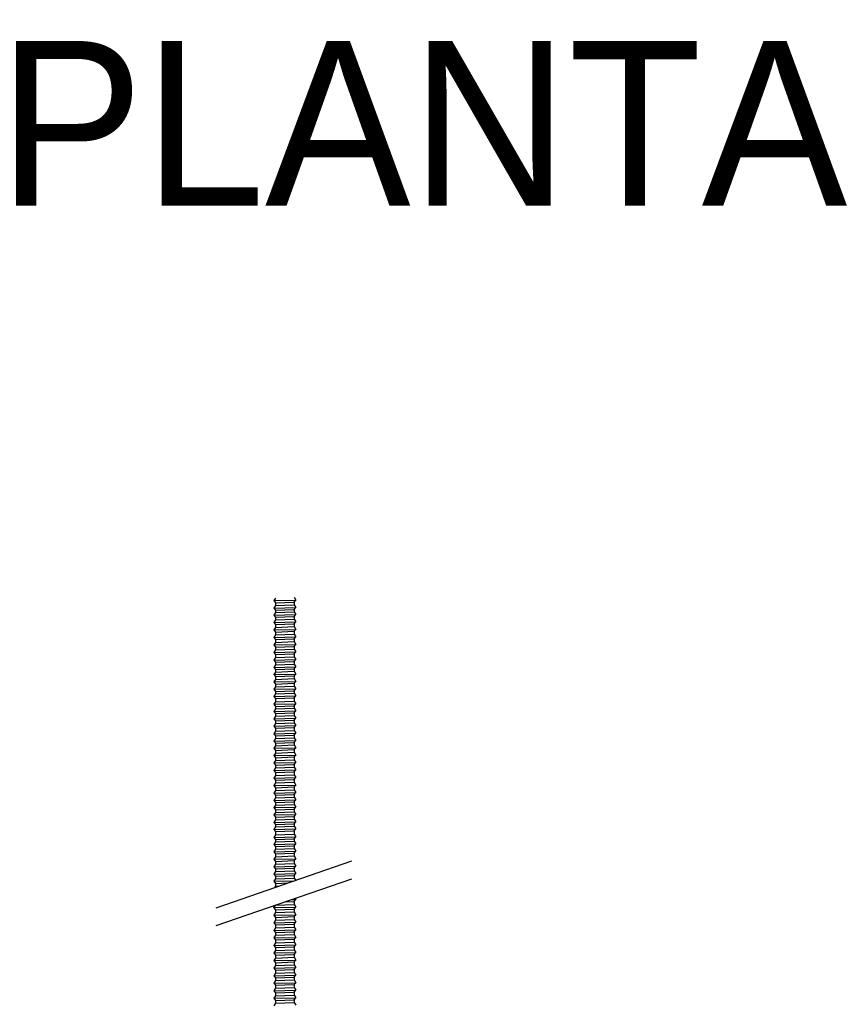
# Model space of a CAD drawing. Header units: millimetres. Extents: x 2538 to 24562, y 4449 to 23795.
# Tile 27 of 256: x 2939 to 3199, y 9988 to 10303. Entities that reach past the tile are written whole.
import ezdxf

# ---------------------------------------------------------------- set-up
doc = ezdxf.new("R2010")
doc.units = ezdxf.units.MM
doc.layers.add('_HD_tornillo', color=30, linetype='Continuous')
doc.layers.add('MEDIDAS', color=1, linetype='Continuous', true_color=0xff0000)
doc.styles.add('Default', font='arial.ttf')

msp = doc.modelspace()

# ---------------------------------------------------------------- linework, layer by layer
at = {"layer": '_HD_tornillo'}
for p, q in [((3020.82, 10117.83), (3020.22, 10117.01)), ((3026.82, 10118.06), (3027.32, 10117.18)), ((3020.22, 10117.01), (3027.32, 10117.18)), ((3020.22, 10117.01), (3020.82, 10116.33)), ((3020.82, 10115.44), (3020.22, 10114.63)), ((3020.22, 10114.63), (3027.32, 10114.8)), ((3020.22, 10114.63), (3020.82, 10113.95)), ((3020.82, 10116.33), (3026.81, 10116.56)), ((3020.82, 10116.33), (3020.82, 10115.44)), ((3020.82, 10115.44), (3026.81, 10115.68)), ((3026.81, 10116.56), (3027.32, 10117.18)), ((3026.81, 10116.56), (3026.81, 10115.68)), ((3026.81, 10114.18), (3027.32, 10114.8)), ((3026.82, 10115.68), (3027.32, 10114.8)), ((3020.82, 10113.16), (3020.22, 10112.35)), ((3020.22, 10112.35), (3027.32, 10112.51)), ((3020.22, 10112.35), (3020.82, 10111.66)), ((3020.82, 10113.95), (3026.81, 10114.18)), ((3020.82, 10113.95), (3020.82, 10113.16)), ((3020.82, 10113.16), (3026.81, 10113.4)), ((3020.82, 10111.66), (3026.81, 10111.9)), ((3020.82, 10111.66), (3020.82, 10110.8)), ((3026.81, 10114.18), (3026.81, 10113.4)), ((3026.81, 10111.9), (3027.32, 10112.51)), ((3026.81, 10111.9), (3026.81, 10111.04)), ((3026.82, 10113.4), (3027.32, 10112.51)), ((3020.82, 10110.8), (3020.22, 10109.99)), ((3020.22, 10109.99), (3027.32, 10110.16)), ((3020.22, 10109.99), (3020.82, 10109.31)), ((3020.82, 10108.44), (3020.22, 10107.62)), ((3020.82, 10110.8), (3026.81, 10111.04)), ((3020.82, 10109.31), (3026.81, 10109.54)), ((3020.82, 10109.31), (3020.82, 10108.44)), ((3020.82, 10108.44), (3026.81, 10108.67)), ((3026.81, 10109.54), (3027.32, 10110.16)), ((3026.81, 10109.54), (3026.81, 10108.67)), ((3026.82, 10111.04), (3027.32, 10110.16)), ((3026.82, 10108.67), (3027.32, 10107.79)), ((3020.22, 10107.62), (3027.32, 10107.79)), ((3020.22, 10107.62), (3020.82, 10106.94)), ((3020.82, 10106.02), (3020.22, 10105.21)), ((3020.22, 10105.21), (3027.32, 10105.38)), ((3020.22, 10105.21), (3020.82, 10104.53)), ((3020.82, 10106.94), (3026.81, 10107.17)), ((3020.82, 10106.94), (3020.82, 10106.02)), ((3020.82, 10106.02), (3026.81, 10106.26)), ((3026.81, 10107.17), (3027.32, 10107.79)), ((3026.81, 10107.17), (3026.81, 10106.26)), ((3026.81, 10104.76), (3027.32, 10105.38)), ((3026.82, 10106.26), (3027.32, 10105.38)), ((3020.82, 10103.61), (3020.22, 10102.8)), ((3020.22, 10102.8), (3027.32, 10102.96)), ((3020.22, 10102.8), (3020.82, 10102.11)), ((3020.82, 10104.53), (3026.81, 10104.76)), ((3020.82, 10104.53), (3020.82, 10103.61)), ((3020.82, 10103.61), (3026.81, 10103.85)), ((3020.82, 10102.11), (3026.81, 10102.35)), ((3020.82, 10102.11), (3020.82, 10101.2)), ((3026.81, 10104.76), (3026.81, 10103.85)), ((3026.81, 10102.35), (3027.32, 10102.96)), ((3026.81, 10102.35), (3026.81, 10101.43)), ((3026.82, 10103.85), (3027.32, 10102.96)), ((3020.82, 10101.2), (3020.22, 10100.38)), ((3020.22, 10100.38), (3027.32, 10100.55)), ((3020.22, 10100.38), (3020.82, 10099.7)), ((3020.82, 10098.79), (3020.22, 10097.97)), ((3020.82, 10101.2), (3026.81, 10101.43)), ((3020.82, 10099.7), (3026.81, 10099.94)), ((3020.82, 10099.7), (3020.82, 10098.79)), ((3020.82, 10098.79), (3026.81, 10099.02)), ((3026.81, 10099.94), (3027.32, 10100.55)), ((3026.81, 10099.94), (3026.81, 10099.02)), ((3026.82, 10101.44), (3027.32, 10100.55)), ((3026.82, 10099.03), (3027.32, 10098.14)), ((3020.22, 10097.97), (3027.32, 10098.14)), ((3020.22, 10097.97), (3020.82, 10097.29)), ((3020.82, 10096.41), (3020.22, 10095.59)), ((3020.22, 10095.59), (3027.32, 10095.76)), ((3020.22, 10095.59), (3020.82, 10094.91)), ((3020.82, 10097.29), (3026.81, 10097.52)), ((3020.82, 10097.29), (3020.82, 10096.41)), ((3020.82, 10096.41), (3026.81, 10096.64)), ((3026.81, 10097.52), (3027.32, 10098.14)), ((3026.81, 10097.52), (3026.81, 10096.64)), ((3026.81, 10095.14), (3027.32, 10095.76)), ((3026.82, 10096.64), (3027.32, 10095.76)), ((3020.82, 10094.12), (3020.22, 10093.31)), ((3020.22, 10093.31), (3027.32, 10093.48)), ((3020.22, 10093.31), (3020.82, 10092.63)), ((3020.82, 10094.91), (3026.81, 10095.14)), ((3020.82, 10094.91), (3020.82, 10094.12)), ((3020.82, 10094.12), (3026.81, 10094.36)), ((3020.82, 10092.63), (3026.81, 10092.86)), ((3020.82, 10092.63), (3020.82, 10091.77)), ((3026.81, 10095.14), (3026.81, 10094.36)), ((3026.81, 10092.86), (3027.32, 10093.48)), ((3026.81, 10092.86), (3026.81, 10092)), ((3026.82, 10094.36), (3027.32, 10093.48)), ((3020.82, 10091.77), (3020.22, 10090.95)), ((3020.22, 10090.95), (3027.32, 10091.12)), ((3020.22, 10090.95), (3020.82, 10090.27)), ((3020.82, 10089.4), (3020.22, 10088.58)), ((3020.82, 10091.77), (3026.81, 10092)), ((3020.82, 10090.27), (3026.81, 10090.5)), ((3020.82, 10090.27), (3020.82, 10089.4)), ((3020.82, 10089.4), (3026.81, 10089.63)), ((3026.81, 10090.5), (3027.32, 10091.12)), ((3026.81, 10090.5), (3026.81, 10089.63)), ((3026.82, 10092), (3027.32, 10091.12)), ((3026.82, 10089.63), (3027.32, 10088.75)), ((3020.22, 10088.58), (3027.32, 10088.75)), ((3020.22, 10088.58), (3020.82, 10087.9)), ((3020.82, 10087.13), (3020.22, 10086.31)), ((3020.22, 10086.31), (3027.32, 10086.48)), ((3020.22, 10086.31), (3020.82, 10085.63)), ((3020.82, 10087.9), (3026.81, 10088.13)), ((3020.82, 10087.9), (3020.82, 10087.13)), ((3020.82, 10087.13), (3026.81, 10087.36)), ((3020.82, 10085.63), (3026.81, 10085.87)), ((3026.81, 10088.13), (3027.32, 10088.75)), ((3026.81, 10088.13), (3026.81, 10087.36)), ((3026.81, 10085.87), (3027.32, 10086.48)), ((3026.81, 10085.87), (3026.81, 10084.83)), ((3026.82, 10087.37), (3027.32, 10086.48)), ((3020.82, 10084.59), (3020.22, 10083.78)), ((3020.22, 10083.78), (3027.32, 10083.95)), ((3020.22, 10083.78), (3020.82, 10083.1)), ((3020.82, 10085.63), (3020.82, 10084.59)), ((3020.82, 10084.59), (3026.81, 10084.83)), ((3020.82, 10083.1), (3026.81, 10083.33)), ((3020.82, 10083.1), (3020.82, 10082.31)), ((3026.81, 10083.33), (3027.32, 10083.95)), ((3026.81, 10083.33), (3026.81, 10082.54)), ((3026.82, 10084.83), (3027.32, 10083.95)), ((3020.82, 10082.31), (3020.22, 10081.49)), ((3020.22, 10081.49), (3027.32, 10081.66)), ((3020.22, 10081.49), (3020.82, 10080.81)), ((3020.82, 10079.95), (3020.22, 10079.14)), ((3020.82, 10082.31), (3026.81, 10082.54)), ((3020.82, 10080.81), (3026.81, 10081.05)), ((3020.82, 10080.81), (3020.82, 10079.95)), ((3020.82, 10079.95), (3026.81, 10080.19)), ((3026.81, 10081.05), (3027.32, 10081.66)), ((3026.81, 10081.05), (3026.81, 10080.19)), ((3026.82, 10082.55), (3027.32, 10081.66)), ((3026.82, 10080.19), (3027.32, 10079.31)), ((3020.22, 10079.14), (3027.32, 10079.31)), ((3020.22, 10079.14), (3020.82, 10078.46)), ((3020.82, 10077.59), (3020.22, 10076.77)), ((3020.22, 10076.77), (3027.32, 10076.94)), ((3020.22, 10076.77), (3020.82, 10076.09)), ((3020.82, 10078.46), (3026.81, 10078.69)), ((3020.82, 10078.46), (3020.82, 10077.59)), ((3020.82, 10077.59), (3026.81, 10077.82)), ((3026.81, 10078.69), (3027.32, 10079.31)), ((3026.81, 10078.69), (3026.81, 10077.82)), ((3026.81, 10076.32), (3027.32, 10076.94)), ((3026.82, 10077.82), (3027.32, 10076.94)), ((3020.82, 10075.17), (3020.22, 10074.36)), ((3020.22, 10074.36), (3027.32, 10074.53)), ((3020.22, 10074.36), (3020.82, 10073.68)), ((3020.82, 10076.09), (3026.81, 10076.32)), ((3020.82, 10076.09), (3020.82, 10075.17)), ((3020.82, 10075.17), (3026.81, 10075.41)), ((3020.82, 10073.68), (3026.81, 10073.91)), ((3020.82, 10073.68), (3020.82, 10072.79)), ((3026.81, 10076.32), (3026.81, 10075.41)), ((3026.81, 10073.91), (3027.32, 10074.53)), ((3026.81, 10073.91), (3026.81, 10073.02)), ((3026.82, 10075.41), (3027.32, 10074.53)), ((3020.82, 10072.79), (3020.22, 10071.97)), ((3020.22, 10071.97), (3027.32, 10072.14)), ((3020.22, 10071.97), (3020.82, 10071.29)), ((3020.82, 10070.51), (3020.22, 10069.69)), ((3020.82, 10072.79), (3026.81, 10073.02)), ((3020.82, 10071.29), (3026.81, 10071.53)), ((3020.82, 10071.29), (3020.82, 10070.51)), ((3020.82, 10070.51), (3026.81, 10070.74)), ((3026.81, 10071.53), (3027.32, 10072.14)), ((3026.81, 10071.53), (3026.81, 10070.74)), ((3026.82, 10073.03), (3027.32, 10072.14)), ((3026.82, 10070.75), (3027.32, 10069.86)), ((3020.22, 10069.69), (3027.32, 10069.86)), ((3020.22, 10069.69), (3020.82, 10069.01)), ((3020.82, 10068.15), (3020.22, 10067.33)), ((3020.22, 10067.33), (3027.32, 10067.5)), ((3020.22, 10067.33), (3020.82, 10066.65)), ((3020.82, 10069.01), (3026.81, 10069.24)), ((3020.82, 10069.01), (3020.82, 10068.15)), ((3020.82, 10068.15), (3026.81, 10068.38)), ((3026.81, 10069.24), (3027.32, 10069.86)), ((3026.81, 10069.24), (3026.81, 10068.38)), ((3026.81, 10066.89), (3027.32, 10067.5)), ((3026.82, 10068.39), (3027.32, 10067.5)), ((3020.82, 10065.78), (3020.22, 10064.97)), ((3020.22, 10064.97), (3027.32, 10065.13)), ((3020.22, 10064.97), (3020.82, 10064.28)), ((3020.82, 10066.65), (3026.81, 10066.89)), ((3020.82, 10066.65), (3020.82, 10065.78)), ((3020.82, 10065.78), (3026.81, 10066.02)), ((3020.82, 10064.28), (3026.81, 10064.52)), ((3020.82, 10064.28), (3020.82, 10063.37)), ((3026.81, 10066.89), (3026.81, 10066.02)), ((3026.81, 10064.52), (3027.32, 10065.13)), ((3026.81, 10064.52), (3026.81, 10063.6)), ((3026.82, 10066.02), (3027.32, 10065.13)), ((3020.82, 10063.37), (3020.22, 10062.55)), ((3020.22, 10062.55), (3027.32, 10062.72)), ((3020.22, 10062.55), (3020.82, 10061.87)), ((3020.82, 10060.96), (3020.22, 10060.14)), ((3020.82, 10063.37), (3026.81, 10063.6)), ((3020.82, 10061.87), (3026.81, 10062.11)), ((3020.82, 10061.87), (3020.82, 10060.96)), ((3020.82, 10060.96), (3026.81, 10061.19)), ((3026.81, 10062.11), (3027.32, 10062.72)), ((3026.81, 10062.11), (3026.81, 10061.19)), ((3026.82, 10063.61), (3027.32, 10062.72)), ((3026.82, 10061.2), (3027.32, 10060.31)), ((3020.22, 10060.14), (3027.32, 10060.31)), ((3020.22, 10060.14), (3020.82, 10059.46)), ((3020.82, 10058.55), (3020.22, 10057.73)), ((3020.22, 10057.73), (3027.32, 10057.9)), ((3020.22, 10057.73), (3020.82, 10057.05)), ((3020.82, 10059.46), (3026.81, 10059.69)), ((3020.82, 10059.46), (3020.82, 10058.55)), ((3020.82, 10058.55), (3026.81, 10058.78)), ((3026.81, 10059.69), (3027.32, 10060.31)), ((3026.81, 10059.69), (3026.81, 10058.78)), ((3026.81, 10057.28), (3027.32, 10057.9)), ((3026.82, 10058.78), (3027.32, 10057.9)), ((3020.82, 10056.14), (3020.22, 10055.32)), ((3020.22, 10055.32), (3027.32, 10055.49)), ((3020.22, 10055.32), (3020.82, 10054.64)), ((3020.82, 10057.05), (3026.81, 10057.28)), ((3020.82, 10057.05), (3020.82, 10056.14)), ((3020.82, 10056.14), (3026.81, 10056.37)), ((3020.82, 10054.64), (3026.81, 10054.87)), ((3020.82, 10054.64), (3020.82, 10053.75)), ((3026.81, 10057.28), (3026.81, 10056.37)), ((3026.81, 10054.87), (3027.32, 10055.49)), ((3026.81, 10054.87), (3026.81, 10053.99)), ((3026.82, 10056.37), (3027.32, 10055.49)), ((3020.82, 10053.75), (3020.22, 10052.94)), ((3020.22, 10052.94), (3027.32, 10053.11)), ((3020.22, 10052.94), (3020.82, 10052.26)), ((3020.82, 10051.47), (3020.22, 10050.65)), ((3020.82, 10053.75), (3026.81, 10053.99)), ((3020.82, 10052.26), (3026.81, 10052.49)), ((3020.82, 10052.26), (3020.82, 10051.47)), ((3020.82, 10051.47), (3026.81, 10051.7)), ((3026.81, 10052.49), (3027.32, 10053.11)), ((3026.81, 10052.49), (3026.81, 10051.7)), ((3026.82, 10053.99), (3027.32, 10053.11)), ((3026.82, 10051.71), (3027.32, 10050.82)), ((3020.22, 10050.65), (3027.32, 10050.82)), ((3020.22, 10050.65), (3020.82, 10049.97)), ((3020.82, 10049.11), (3020.22, 10048.3)), ((3020.22, 10048.3), (3027.32, 10048.46)), ((3020.22, 10048.3), (3020.82, 10047.61)), ((3020.82, 10049.97), (3026.81, 10050.21)), ((3020.82, 10049.97), (3020.82, 10049.11)), ((3020.82, 10049.11), (3026.81, 10049.35)), ((3026.81, 10050.21), (3027.32, 10050.82)), ((3026.81, 10050.21), (3026.81, 10049.35)), ((3026.81, 10047.85), (3027.32, 10048.46)), ((3026.82, 10049.35), (3027.32, 10048.46)), ((3020.82, 10046.74), (3020.22, 10045.93)), ((3020.22, 10045.93), (3027.32, 10046.1)), ((3020.22, 10045.93), (3020.82, 10045.25)), ((3020.82, 10047.61), (3026.81, 10047.85)), ((3020.82, 10047.61), (3020.82, 10046.74)), ((3020.82, 10046.74), (3026.81, 10046.98)), ((3020.82, 10045.25), (3026.81, 10045.48)), ((3020.82, 10045.25), (3020.82, 10044.48)), ((3026.81, 10047.85), (3026.81, 10046.98)), ((3026.81, 10045.48), (3027.32, 10046.1)), ((3026.81, 10045.48), (3026.81, 10044.71)), ((3026.82, 10046.98), (3027.32, 10046.1)), ((3020.82, 10044.48), (3020.22, 10043.66)), ((3020.22, 10043.66), (3027.32, 10043.83)), ((3020.22, 10043.66), (3020.82, 10042.98)), ((3020.82, 10041.94), (3020.22, 10041.12)), ((3020.82, 10044.48), (3026.81, 10044.71)), ((3020.82, 10042.98), (3026.81, 10043.21)), ((3020.82, 10042.98), (3020.82, 10041.94)), ((3020.82, 10041.94), (3026.81, 10042.17)), ((3026.81, 10043.21), (3027.32, 10043.83)), ((3026.81, 10043.21), (3026.81, 10042.17)), ((3026.82, 10044.71), (3027.32, 10043.83)), ((3026.82, 10042.18), (3027.32, 10041.29)), ((3020.22, 10041.12), (3027.32, 10041.29)), ((3020.22, 10041.12), (3020.82, 10040.44)), ((3020.82, 10039.66), (3020.22, 10038.84)), ((3020.22, 10038.84), (3027.32, 10039.01)), ((3020.22, 10038.84), (3020.82, 10038.16)), ((3020.82, 10040.44), (3026.81, 10040.68)), ((3020.82, 10040.44), (3020.82, 10039.66)), ((3020.82, 10039.66), (3026.81, 10039.89)), ((3026.81, 10040.68), (3027.32, 10041.29)), ((3026.81, 10040.68), (3026.81, 10039.89)), ((3026.81, 10038.39), (3027.32, 10039.01)), ((3026.82, 10039.9), (3027.32, 10039.01)), ((3020.82, 10037.3), (3020.22, 10036.48)), ((3020.22, 10036.48), (3027.32, 10036.65)), ((3020.22, 10036.48), (3020.82, 10035.8)), ((3020.82, 10038.16), (3026.81, 10038.39)), ((3020.82, 10038.16), (3020.82, 10037.3)), ((3020.82, 10037.3), (3026.81, 10037.53)), ((3020.82, 10035.8), (3026.81, 10036.04)), ((3020.82, 10035.8), (3020.82, 10034.93)), ((3026.81, 10038.39), (3026.81, 10037.53)), ((3026.81, 10036.04), (3027.32, 10036.65)), ((3026.81, 10036.04), (3026.81, 10035.17)), ((3026.82, 10037.54), (3027.32, 10036.65)), ((3001.76, 10018.55), (3045.28, 10033.55)), ((3020.82, 10034.93), (3020.22, 10034.12)), ((3020.22, 10034.12), (3027.32, 10034.28)), ((3020.22, 10034.12), (3020.82, 10033.43)), ((3020.82, 10032.52), (3020.22, 10031.7)), ((3020.82, 10034.93), (3026.81, 10035.17)), ((3020.82, 10033.43), (3026.81, 10033.67)), ((3020.82, 10033.43), (3020.82, 10032.52)), ((3020.82, 10032.52), (3026.81, 10032.75)), ((3026.81, 10033.67), (3027.32, 10034.28)), ((3026.81, 10033.67), (3026.81, 10032.75)), ((3026.82, 10035.17), (3027.32, 10034.28)), ((3026.82, 10032.76), (3027.32, 10031.87)), ((3020.22, 10031.7), (3027.32, 10031.87)), ((3020.22, 10031.7), (3020.82, 10031.02)), ((3020.82, 10030.14), (3020.22, 10029.32)), ((3020.22, 10029.32), (3027.32, 10029.49)), ((3020.22, 10029.32), (3020.82, 10028.64)), ((3020.82, 10031.02), (3026.81, 10031.26)), ((3020.82, 10031.02), (3020.82, 10030.14)), ((3020.82, 10030.14), (3026.81, 10030.37)), ((3026.81, 10031.26), (3027.32, 10031.87)), ((3026.81, 10031.26), (3026.81, 10030.37)), ((3026.81, 10028.87), (3027.32, 10029.49)), ((3026.82, 10030.37), (3027.32, 10029.49)), ((3001.76, 10012.88), (3045.28, 10027.88)), ((3020.82, 10027.86), (3020.22, 10027.04)), ((3020.22, 10027.04), (3026.85, 10027.2)), ((3020.22, 10027.04), (3020.82, 10026.36)), ((3020.82, 10028.64), (3026.81, 10028.87)), ((3020.82, 10028.64), (3020.82, 10027.86)), ((3020.82, 10027.86), (3026.81, 10028.09)), ((3020.82, 10026.36), (3024.87, 10026.52)), ((3020.82, 10026.36), (3020.82, 10025.5)), ((3026.81, 10028.87), (3026.81, 10028.09)), ((3026.82, 10028.09), (3027.25, 10027.33)), ((3020.82, 10025.5), (3020.45, 10024.99)), ((3020.82, 10025.5), (3022.06, 10025.54)), ((3020.79, 10019.42), (3026.78, 10019.65)), ((3023.9, 10020.51), (3026.76, 10020.58)), ((3025.79, 10021.16), (3027.27, 10021.2)), ((3026.76, 10020.58), (3027.27, 10021.2)), ((3026.76, 10020.58), (3026.76, 10019.64)), ((3026.79, 10019.65), (3027.29, 10018.77)), ((3027.05, 10021.59), (3027.27, 10021.2)), ((3020.79, 10019.42), (3020.19, 10018.6)), ((3020.19, 10018.6), (3027.29, 10018.77)), ((3020.19, 10018.6), (3020.79, 10017.92)), ((3020.8, 10016.99), (3020.2, 10016.17)), ((3020.79, 10017.92), (3026.78, 10018.15)), ((3020.79, 10017.92), (3020.79, 10016.98)), ((3020.8, 10016.99), (3026.79, 10017.22)), ((3026.78, 10018.15), (3027.29, 10018.77)), ((3026.78, 10018.15), (3026.78, 10017.22)), ((3026.8, 10017.22), (3027.29, 10016.34)), ((3020.2, 10016.17), (3027.29, 10016.34)), ((3020.2, 10016.17), (3020.8, 10015.49)), ((3020.8, 10014.55), (3020.2, 10013.74)), ((3020.2, 10013.74), (3027.29, 10013.9)), ((3020.2, 10013.74), (3020.8, 10013.05)), ((3020.8, 10015.49), (3026.79, 10015.72)), ((3020.8, 10015.49), (3020.8, 10014.55)), ((3020.8, 10014.55), (3026.79, 10014.79)), ((3020.8, 10013.05), (3026.79, 10013.29)), ((3026.79, 10015.72), (3027.29, 10016.34)), ((3026.79, 10015.72), (3026.79, 10014.79)), ((3026.79, 10013.29), (3027.29, 10013.9)), ((3026.79, 10013.29), (3026.79, 10012.37)), ((3026.8, 10014.79), (3027.29, 10013.9)), ((3020.8, 10012.14), (3020.2, 10011.32)), ((3020.2, 10011.32), (3027.29, 10011.49)), ((3020.2, 10011.32), (3020.8, 10010.64)), ((3020.8, 10013.05), (3020.8, 10012.14)), ((3020.8, 10012.14), (3026.79, 10012.37)), ((3020.8, 10010.64), (3026.79, 10010.88)), ((3020.8, 10010.64), (3020.8, 10009.73)), ((3026.79, 10010.88), (3027.29, 10011.49)), ((3026.79, 10010.88), (3026.79, 10009.96)), ((3026.8, 10012.38), (3027.29, 10011.49)), ((3020.8, 10009.73), (3020.2, 10008.91)), ((3020.2, 10008.91), (3027.29, 10009.08)), ((3020.2, 10008.91), (3020.8, 10008.23)), ((3020.8, 10007.3), (3020.2, 10006.48)), ((3020.8, 10009.73), (3026.79, 10009.96)), ((3020.8, 10008.23), (3026.79, 10008.46)), ((3020.8, 10008.23), (3020.8, 10007.3)), ((3020.8, 10007.3), (3026.79, 10007.53)), ((3026.79, 10008.46), (3027.29, 10009.08)), ((3026.79, 10008.46), (3026.79, 10007.53)), ((3026.8, 10009.97), (3027.29, 10009.08)), ((3026.8, 10007.53), (3027.29, 10006.65)), ((3020.2, 10006.48), (3027.29, 10006.65)), ((3020.2, 10006.48), (3020.8, 10005.8)), ((3020.8, 10004.88), (3020.2, 10004.07)), ((3020.2, 10004.07), (3027.29, 10004.24)), ((3020.2, 10004.07), (3020.8, 10003.39)), ((3020.8, 10005.8), (3026.79, 10006.03)), ((3020.8, 10005.8), (3020.8, 10004.88)), ((3020.8, 10004.88), (3026.79, 10005.12)), ((3026.79, 10006.03), (3027.29, 10006.65)), ((3026.79, 10006.03), (3026.79, 10005.12)), ((3026.79, 10003.62), (3027.29, 10004.24)), ((3026.8, 10005.12), (3027.29, 10004.24)), ((3020.8, 10002.45), (3020.2, 10001.63)), ((3020.2, 10001.63), (3027.29, 10001.8)), ((3020.2, 10001.63), (3020.8, 10000.95)), ((3020.8, 10003.39), (3026.79, 10003.62)), ((3020.8, 10003.39), (3020.8, 10002.45)), ((3020.8, 10002.45), (3026.79, 10002.68)), ((3020.8, 10000.95), (3026.79, 10001.19)), ((3020.8, 10000.95), (3020.8, 10000.04)), ((3026.79, 10003.62), (3026.79, 10002.68)), ((3026.79, 10001.19), (3027.29, 10001.8)), ((3026.79, 10001.19), (3026.79, 10000.27)), ((3026.8, 10002.69), (3027.29, 10001.8)), ((3020.82, 10000.04), (3020.21, 9999.23)), ((3020.21, 9999.23), (3027.31, 9999.4)), ((3020.21, 9999.23), (3020.82, 9998.55)), ((3020.82, 9997.61), (3020.21, 9996.79)), ((3020.82, 10000.04), (3026.81, 10000.28)), ((3020.82, 9998.55), (3026.81, 9998.78)), ((3020.82, 9998.55), (3020.82, 9997.61)), ((3020.82, 9997.61), (3026.81, 9997.84)), ((3026.81, 10000.28), (3027.31, 9999.4)), ((3026.81, 9998.78), (3027.31, 9999.4)), ((3026.81, 9998.78), (3026.81, 9997.84)), ((3026.81, 9997.85), (3027.31, 9996.96)), ((3020.21, 9996.79), (3027.31, 9996.96)), ((3020.21, 9996.79), (3020.82, 9996.11)), ((3020.82, 9995.2), (3020.21, 9994.38)), ((3020.21, 9994.38), (3027.31, 9994.55)), ((3020.21, 9994.38), (3020.82, 9993.7)), ((3020.82, 9996.11), (3026.81, 9996.35)), ((3020.82, 9996.11), (3020.82, 9995.2)), ((3020.82, 9995.2), (3026.81, 9995.43)), ((3026.81, 9996.35), (3027.31, 9996.96)), ((3026.81, 9996.35), (3026.81, 9995.43)), ((3026.81, 9995.44), (3027.31, 9994.55)), ((3026.81, 9993.93), (3027.31, 9994.55)), ((3020.82, 9992.79), (3020.21, 9991.97)), ((3020.21, 9991.97), (3027.31, 9992.14)), ((3020.21, 9991.97), (3020.82, 9991.29)), ((3020.82, 9993.7), (3026.81, 9993.93)), ((3020.82, 9993.7), (3020.82, 9992.79)), ((3020.82, 9992.79), (3026.81, 9993.02)), ((3020.82, 9991.29), (3026.81, 9991.52)), ((3020.82, 9991.29), (3020.82, 9990.35)), ((3026.81, 9993.93), (3026.81, 9993.02)), ((3026.81, 9993.02), (3027.31, 9992.14)), ((3026.81, 9991.52), (3027.31, 9992.14)), ((3026.81, 9991.52), (3026.81, 9990.59)), ((3020.82, 9990.35), (3020.21, 9989.54)), ((3020.21, 9989.54), (3027.31, 9989.71)), ((3020.21, 9989.54), (3020.82, 9988.86)), ((3020.82, 9990.35), (3026.81, 9990.59)), ((3020.82, 9988.86), (3026.81, 9989.09)), ((3020.82, 9988.86), (3020.82, 9987.94)), ((3020.82, 9987.94), (3026.81, 9988.17)), ((3026.81, 9990.59), (3027.31, 9989.71)), ((3026.81, 9989.09), (3027.31, 9989.71)), ((3026.81, 9989.09), (3026.81, 9988.17)), ((3026.81, 9988.18), (3027.31, 9987.29)), ((3020.82, 9987.94), (3020.21, 9987.13))]:
    msp.add_line(p, q, dxfattribs=at)

# ---------------------------------------------------------------- texts
at = {"layer": 'MEDIDAS', "color": 7, "insert": (2931.54, 10269.98), "char_height": 52.759, "width": 808.0127, "attachment_point": 4, "style": 'Default'}
msp.add_mtext('PLANTA', dxfattribs=at)

doc.saveas('drawing.dxf')
